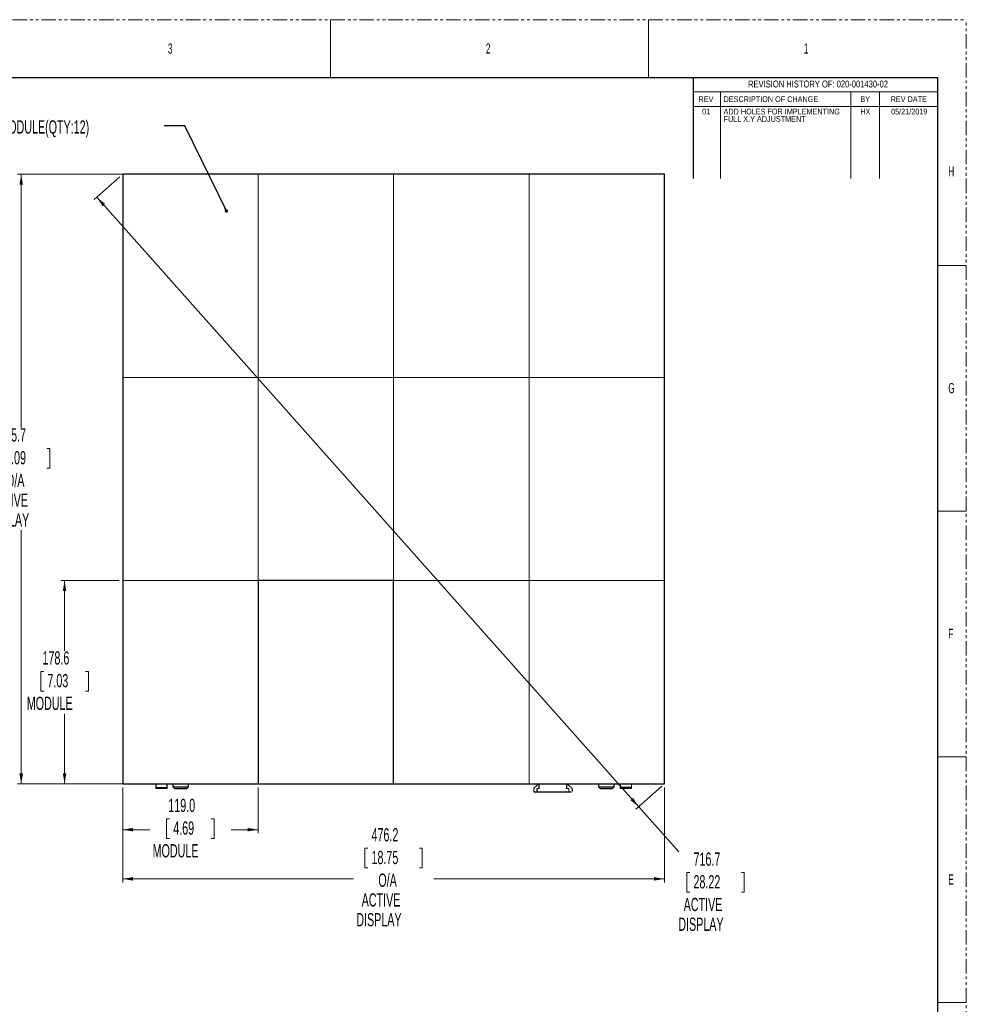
# Model space of a CAD drawing. Header units: millimetres. Extents: x 0 to 1118, y 0 to 864.
# Tile 76 of 76: x 702 to 1118, y 431 to 864. Entities that reach past the tile are written whole.
import ezdxf

# ---------------------------------------------------------------- set-up
doc = ezdxf.new("R2010")
doc.units = ezdxf.units.MM
doc.linetypes.add('PHANTOM', pattern=[12.7, 6.35, -1.27, 1.27, -1.27, 1.27, -1.27])
doc.styles.add('SLDTEXTSTYLE0', font='TXT', dxfattribs={"width": 0.605})
doc.styles.add('SLDTEXTSTYLE2', font='TXT', dxfattribs={"width": 0.6})
doc.styles.add('SLDTEXTSTYLE3', font='TXT', dxfattribs={"width": 0.75})
doc.dimstyles.new('SLDDIMSTYLE0', dxfattribs={"dimtxt": 0.18, "dimasz": 1.524, "dimexe": 0, "dimexo": 0.0625, "dimgap": 0, "dimtad": 0, "dimtih": 1, "dimtoh": 1, "dimdec": 0, "dimrnd": 1e-09, "dimzin": 0, "dimdsep": 46, "dimtxsty": 'Standard', "dimblk1": 'DOT', "dimblk2": 'DOT', "dimsah": 1, "dimcen": 0.09, "dimadec": 0, "dimazin": 0, "dimtfac": 1.524, "dimtdec": 0, "dimtofl": 0, "dimtmove": 0, "dimatfit": 3, "dimldrblk": 'DOT', "dimfxl": 1, "dimfrac": 2, "dimtolj": 1, "dimtzin": 0, "dimarcsym": 0})
doc.dimstyles.new('SLDDIMSTYLE1', dxfattribs={"dimtxt": 5.650301, "dimasz": 4.572, "dimexe": 0, "dimexo": 0.0625, "dimgap": 1.412575, "dimtad": 0, "dimtih": 1, "dimtoh": 1, "dimdec": 1, "dimlfac": 2, "dimrnd": 1e-09, "dimzin": 12, "dimdsep": 46, "dimtxsty": 'SLDTEXTSTYLE0', "dimsah": 1, "dimcen": 0.09, "dimadec": 0, "dimazin": 3, "dimtfac": 1, "dimtdec": 1, "dimtofl": 0, "dimtmove": 0, "dimatfit": 3, "dimfxl": 1, "dimfrac": 2, "dimtolj": 1, "dimtzin": 12, "dimarcsym": 0})
doc.dimstyles.new('SLDDIMSTYLE5', dxfattribs={"dimtxt": 5.650301, "dimasz": 4.572, "dimexe": 0, "dimexo": 0.0625, "dimgap": 1.412575, "dimtad": 0, "dimtih": 1, "dimtoh": 1, "dimdec": 1, "dimlfac": 2, "dimrnd": 1e-09, "dimzin": 4, "dimdsep": 46, "dimtxsty": 'SLDTEXTSTYLE0', "dimsah": 1, "dimcen": 0.09, "dimadec": 0, "dimazin": 1, "dimtfac": 1, "dimtdec": 1, "dimtofl": 0, "dimtmove": 0, "dimatfit": 3, "dimfxl": 1, "dimfrac": 2, "dimtolj": 1, "dimtzin": 12, "dimarcsym": 0})

# ---------------------------------------------------------------- blocks, each defined once
blk = doc.blocks.new('SW_NOTE_12')
at = {"color": 0, "linetype": 'Continuous', "lineweight": 0, "char_height": 2.54, "attachment_point": 1, "style": 'SLDTEXTSTYLE3'}
for s, insert in [('ADD HOLES FOR IMPLEMENTING', (0, 3.27)), ('FULL X.Y ADJUSTMENT', (0, 0.03))]:
    blk.add_mtext(s, dxfattribs=dict(at, insert=insert))
blk = doc.blocks.new('_D_4')
at = {"color": 7, "linetype": 'Continuous', "lineweight": 0}
for p, q in [((745.28, 617.11), (719.75, 617.11)), ((721.35, 617.11), (721.35, 586.33)), ((712.18, 577.27), (710.89, 577.27)), ((710.89, 577.27), (710.89, 568.59)), ((730.51, 577.27), (731.8, 577.27)), ((731.8, 577.27), (731.8, 568.59)), ((710.89, 568.59), (712.18, 568.59)), ((731.8, 568.59), (730.51, 568.59)), ((721.35, 527.83), (721.35, 558.62)), ((745.28, 527.83), (719.75, 527.83))]:
    blk.add_line(p, q, dxfattribs=at)
for points in [[(721.35, 617.11), (720.58, 612.54), (722.11, 612.54)], [(721.35, 527.83), (722.11, 532.41), (720.58, 532.41)]]:
    blk.add_solid(points, dxfattribs=at)
at = {"color": 7, "linetype": 'Continuous', "lineweight": 0, "char_height": 5.821, "attachment_point": 1, "style": 'SLDTEXTSTYLE0'}
for s, insert in [('178.6', (711.65, 586.07)), ('7.03', (713.8, 576.1)), ('MODULE', (704.75, 566.13))]:
    blk.add_mtext(s, dxfattribs=dict(at, insert=insert))
blk = doc.blocks.new('_D_5')
at = {"color": 7, "linetype": 'Continuous', "lineweight": 0}
for p, q in [((804.8, 795.67), (700.7, 795.67)), ((702.3, 795.67), (702.3, 684.28)), ((690.98, 675.23), (689.68, 675.23)), ((689.68, 675.23), (689.68, 666.55)), ((713.61, 675.23), (714.91, 675.23)), ((714.91, 675.23), (714.91, 666.55)), ((689.68, 666.55), (690.98, 666.55)), ((714.91, 666.55), (713.61, 666.55)), ((702.3, 527.83), (702.3, 639.23)), ((804.8, 527.83), (700.7, 527.83))]:
    blk.add_line(p, q, dxfattribs=at)
for points in [[(702.3, 795.67), (701.53, 791.1), (703.06, 791.1)], [(702.3, 527.83), (703.06, 532.41), (701.53, 532.41)]]:
    blk.add_solid(points, dxfattribs=at)
at = {"color": 7, "linetype": 'Continuous', "lineweight": 0, "char_height": 5.821, "attachment_point": 1, "style": 'SLDTEXTSTYLE0'}
for s, insert in [('535.7', (692.6, 684.03)), ('21.09', (692.6, 674.05)), ('O/A', (695.61, 664.08)), ('ACTIVE', (688.28, 655.41)), ('DISPLAY', (685.91, 646.73))]:
    blk.add_mtext(s, dxfattribs=dict(at, insert=insert))
blk = doc.blocks.new('_D_6')
at = {"color": 7, "linetype": 'Continuous', "lineweight": 0}
for p, q in [((746.88, 526.23), (746.88, 506.1)), ((806.4, 526.23), (806.4, 506.1)), ((767.48, 512.49), (766.19, 512.49)), ((766.19, 512.49), (766.19, 503.82)), ((785.81, 512.49), (787.1, 512.49)), ((787.1, 512.49), (787.1, 503.82)), ((746.88, 507.7), (758.75, 507.7)), ((806.4, 507.7), (794.54, 507.7)), ((766.19, 503.82), (767.48, 503.82)), ((787.1, 503.82), (785.81, 503.82))]:
    blk.add_line(p, q, dxfattribs=at)
for points in [[(746.88, 507.7), (751.46, 506.94), (751.46, 508.46)], [(806.4, 507.7), (801.83, 508.46), (801.83, 506.94)]]:
    blk.add_solid(points, dxfattribs=at)
at = {"color": 7, "linetype": 'Continuous', "lineweight": 0, "char_height": 5.821, "attachment_point": 1, "style": 'SLDTEXTSTYLE0'}
for s, insert in [('119.0', (766.94, 521.29)), ('4.69', (769.1, 511.32)), ('MODULE', (760.04, 501.35))]:
    blk.add_mtext(s, dxfattribs=dict(at, insert=insert))
blk = doc.blocks.new('_D_7')
at = {"color": 7, "linetype": 'Continuous', "lineweight": 0}
for p, q in [((746.88, 526.23), (746.88, 484.48)), ((984.96, 526.23), (984.96, 484.48)), ((854.6, 499.56), (853.31, 499.56)), ((853.31, 499.56), (853.31, 490.88)), ((877.24, 499.56), (878.53, 499.56)), ((878.53, 499.56), (878.53, 490.88)), ((853.31, 490.88), (854.6, 490.88)), ((878.53, 490.88), (877.24, 490.88)), ((746.88, 486.08), (848.25, 486.08)), ((984.96, 486.08), (883.6, 486.08))]:
    blk.add_line(p, q, dxfattribs=at)
for points in [[(746.88, 486.08), (751.46, 485.32), (751.46, 486.85)], [(984.96, 486.08), (980.39, 486.85), (980.39, 485.32)]]:
    blk.add_solid(points, dxfattribs=at)
at = {"color": 7, "linetype": 'Continuous', "lineweight": 0, "char_height": 5.821, "attachment_point": 1, "style": 'SLDTEXTSTYLE0'}
for s, insert in [('476.2', (856.22, 508.36)), ('18.75', (856.22, 498.38)), ('O/A', (859.24, 488.41)), ('ACTIVE', (851.91, 479.74)), ('DISPLAY', (849.54, 471.06))]:
    blk.add_mtext(s, dxfattribs=dict(at, insert=insert))
blk = doc.blocks.new('_D_8')
at = {"color": 7, "linetype": 'Continuous', "lineweight": 0}
for p, q in [((745.69, 794.61), (734.35, 784.53)), ((735.55, 785.6), (973.63, 517.76)), ((983.77, 526.77), (972.43, 516.69)), ((973.63, 517.76), (991.26, 497.92)), ((996.11, 488.87), (994.81, 488.87)), ((994.81, 488.87), (994.81, 480.19)), ((1018.74, 488.87), (1020.04, 488.87)), ((1020.04, 488.87), (1020.04, 480.19)), ((994.81, 480.19), (996.11, 480.19)), ((1020.04, 480.19), (1018.74, 480.19))]:
    blk.add_line(p, q, dxfattribs=at)
for points in [[(735.55, 785.6), (738.01, 781.67), (739.15, 782.69)], [(973.63, 517.76), (971.16, 521.68), (970.02, 520.67)]]:
    blk.add_solid(points, dxfattribs=at)
at = {"color": 7, "linetype": 'Continuous', "lineweight": 0, "char_height": 5.821, "attachment_point": 1, "style": 'SLDTEXTSTYLE0'}
for s, insert in [('716.7', (997.72, 497.67)), ('28.22', (997.72, 487.7)), ('ACTIVE', (993.41, 477.73)), ('DISPLAY', (991.04, 469.05))]:
    blk.add_mtext(s, dxfattribs=dict(at, insert=insert))
blk = doc.blocks.new('_DOT')
at = {"color": 0, "linetype": 'ByBlock', "lineweight": -2}
blk.add_line((-0.5, 0), (-1, 0), dxfattribs=at)
at = {"color": 0, "linetype": 'ByBlock', "const_width": 0.5}
blk.add_lwpolyline([(-0.25, 0, 1), (0.25, 0, 1)], format="xyb", close=True, dxfattribs=at)

msp = doc.modelspace()

# ---------------------------------------------------------------- linework, layer by layer
at = {"color": 7, "linetype": 'PHANTOM', "lineweight": 0}
for p in [(0, 863.6), (1117.6, 0)]:
    msp.add_line(p, (1117.6, 863.6), dxfattribs=at)
at = {"color": 7, "linetype": 'Continuous', "lineweight": 0}
for p, q in [((838.2, 863.6), (838.2, 838.2)), ((977.9, 863.6), (977.9, 838.2)), ((1104.9, 838.2), (997.58, 838.2)), ((1104.9, 838.2), (1104.9, 793.75)), ((997.58, 831.85), (997.58, 793.75)), ((1104.9, 831.85), (997.58, 831.85)), ((1009.65, 831.85), (1009.65, 793.75)), ((1066.8, 831.85), (1066.8, 793.75)), ((1079.5, 831.85), (1079.5, 793.75)), ((1104.9, 825.5), (997.58, 825.5)), ((1104.9, 755.65), (1117.6, 755.65)), ((1104.9, 647.7), (1117.6, 647.7)), ((1104.9, 539.75), (1117.6, 539.75)), ((1104.9, 431.8), (1117.6, 431.8))]:
    msp.add_line(p, q, dxfattribs=at)
at = {"color": 7, "linetype": 'Continuous', "lineweight": 30}
for p, q in [((12.7, 838.2), (1104.9, 838.2)), ((997.58, 838.2), (997.58, 793.75)), ((1104.9, 838.2), (1104.9, 25.4)), ((746.883, 795.675), (746.883, 706.395)), ((806.403, 795.675), (746.883, 795.675)), ((865.923, 795.675), (806.403, 795.675)), ((925.443, 795.675), (865.923, 795.675)), ((984.963, 795.675), (925.443, 795.675)), ((984.963, 706.395), (984.963, 795.675)), ((984.965, 747.505), (984.963, 747.505)), ((984.963, 744.005), (984.965, 744.005)), ((746.883, 706.395), (746.883, 617.115)), ((984.963, 617.115), (984.963, 706.395)), ((746.883, 617.115), (746.883, 527.835)), ((865.923, 617.115), (806.403, 617.115)), ((806.403, 617.115), (806.403, 527.835)), ((865.923, 527.835), (865.923, 617.115)), ((984.963, 527.835), (984.963, 617.115)), ((984.965, 579.505), (984.963, 579.505)), ((984.963, 576.005), (984.965, 576.005)), ((746.883, 527.835), (806.403, 527.835)), ((761.423, 527.835), (761.423, 526.168)), ((766.423, 526.168), (766.423, 527.835)), ((768.973, 527.835), (768.973, 526.585)), ((775.873, 526.585), (775.873, 527.835)), ((806.403, 527.835), (865.923, 527.835)), ((865.923, 527.835), (925.443, 527.835)), ((925.443, 527.835), (984.963, 527.835)), ((929.948, 525.785), (929.948, 527.835)), ((941.898, 527.835), (941.898, 525.785)), ((955.973, 527.835), (955.973, 526.512)), ((962.873, 526.512), (962.873, 527.835)), ((965.423, 527.835), (965.423, 526.168)), ((761.423, 526.168), (761.423, 525.835)), ((766.423, 525.835), (761.423, 525.835)), ((766.423, 525.835), (766.423, 526.168)), ((768.973, 526.585), (769.723, 525.835)), ((768.973, 526.585), (775.873, 526.585)), ((769.723, 525.835), (775.123, 525.835)), ((775.123, 525.835), (775.873, 526.585)), ((928.948, 524.185), (927.998, 524.185)), ((928.948, 524.185), (928.948, 525.785)), ((942.898, 524.185), (928.948, 524.185)), ((943.848, 524.185), (942.898, 524.185)), ((944.348, 525.701), (944.348, 524.685)), ((955.973, 526.512), (956.723, 525.762)), ((955.973, 526.512), (962.873, 526.512)), ((956.723, 525.762), (962.123, 525.762)), ((962.123, 525.762), (962.873, 526.512)), ((970.423, 526.168), (965.423, 526.168)), ((965.423, 526.168), (965.423, 525.835)), ((970.423, 525.835), (965.423, 525.835)), ((970.423, 525.835), (970.423, 526.168))]:
    msp.add_line(p, q, dxfattribs=at)
at = {"color": 144, "linetype": 'Continuous', "lineweight": 0}
for p, q in [((806.403, 795.675), (806.403, 706.395)), ((865.923, 795.675), (865.923, 706.395)), ((925.443, 795.675), (925.443, 706.395)), ((746.883, 706.395), (806.403, 706.395)), ((806.403, 706.395), (865.923, 706.395)), ((806.403, 706.395), (806.403, 617.115)), ((865.923, 706.395), (925.443, 706.395)), ((865.923, 706.395), (865.923, 617.115)), ((925.443, 706.395), (984.963, 706.395)), ((925.443, 706.395), (925.443, 617.115)), ((746.883, 617.115), (806.403, 617.115)), ((806.403, 617.115), (865.923, 617.115)), ((806.403, 527.835), (806.403, 617.115)), ((865.923, 617.115), (925.443, 617.115)), ((865.923, 617.115), (865.923, 527.835)), ((925.443, 617.115), (984.963, 617.115)), ((925.443, 617.115), (925.443, 527.835)), ((927.677, 526.084), (929.762, 527.835)), ((942.084, 527.835), (944.169, 526.084)), ((970.423, 526.168), (970.423, 527.835)), ((766.423, 526.168), (761.423, 526.168)), ((927.498, 524.685), (927.498, 525.701)), ((928.948, 525.785), (929.948, 525.785)), ((941.898, 525.785), (942.898, 525.785)), ((942.898, 525.785), (942.898, 524.185))]:
    msp.add_line(p, q, dxfattribs=at)
at = {"color": 7, "linetype": 'Continuous', "lineweight": 30}
for centre, start, end in [((927.998, 525.701), 130, 180), ((927.998, 524.685), 180, 270)]:
    msp.add_arc(centre, 0.5, start, end, dxfattribs=at)
at = {"color": 144, "linetype": 'Continuous', "lineweight": 0}
for centre, start, end in [((943.848, 524.685), 270, 0), ((943.848, 525.701), 0, 50)]:
    msp.add_arc(centre, 0.5, start, end, dxfattribs=at)

# ---------------------------------------------------------------- block references
at = {"color": 7, "linetype": 'Continuous', "lineweight": 0}
msp.add_blockref('SW_NOTE_12', (1010.928, 821.225), dxfattribs=at)

# ---------------------------------------------------------------- texts
for s, insert, char_height, attachment_point, style in [('3', (766.794, 853.173), 4.445, 1, 'SLDTEXTSTYLE2'), ('2', (906.494, 853.173), 4.445, 1, 'SLDTEXTSTYLE2'), ('1', (1046.194, 853.173), 4.445, 1, 'SLDTEXTSTYLE2'), ('REVISION HISTORY OF: 020-001430-02', (1052.436, 836.863), 3.048, 2, 'SLDTEXTSTYLE3'), ('REV', (1003.206, 829.937), 2.54, 2, 'SLDTEXTSTYLE3'), ('DESCRIPTION OF CHANGE', (1010.928, 829.937), 2.54, 1, 'SLDTEXTSTYLE3'), ('BY', (1073.173, 829.945), 2.54, 2, 'SLDTEXTSTYLE3'), ('REV DATE', (1092.32, 829.954), 2.54, 2, 'SLDTEXTSTYLE3'), ('01', (1003.291, 824.499), 2.54, 2, 'SLDTEXTSTYLE3'), ('HX', (1073.222, 824.499), 2.54, 2, 'SLDTEXTSTYLE3'), ('05/21/2019', (1092.517, 824.499), 2.54, 2, 'SLDTEXTSTYLE3'), ('LED MODULE(QTY:12)', (682.188, 819.373), 5.82083, 1, 'SLDTEXTSTYLE0'), ('H', (1109.694, 799.198), 4.445, 1, 'SLDTEXTSTYLE2'), ('G', (1109.694, 703.948), 4.445, 1, 'SLDTEXTSTYLE2'), ('F', (1109.694, 595.998), 4.445, 1, 'SLDTEXTSTYLE2'), ('E', (1109.694, 488.048), 4.445, 1, 'SLDTEXTSTYLE2')]:
    msp.add_mtext(s, dxfattribs=dict(at, insert=insert, char_height=char_height, attachment_point=attachment_point, style=style))

# ---------------------------------------------------------------- dimensions: what is measured, and where the dimension line sits
for base, p1, p2, angle, text, picture, middle in [((702.296, 527.835), (806.403, 795.675), (806.403, 527.835), 90, '<>\\PO/A\\PACTIVE\\PDISPLAY', '_D_5', (702.296, 661.755)), ((973.626, 517.757), (746.883, 795.675), (984.963, 527.835), 311.63354, '<>\\PACTIVE\\PDISPLAY', '_D_8', (1007.424, 479.735)), ((721.346, 527.835), (746.883, 617.115), (746.883, 527.835), 90, '<>\\PMODULE', '_D_4', (721.346, 572.475))]:
    dim = msp.add_linear_dim(base=base, p1=p1, p2=p2, angle=angle, text=text, dimstyle='SLDDIMSTYLE1', dxfattribs=at)
    dim.commit()
    dim.dimension.update_dxf_attribs({"geometry": picture, "text_midpoint": middle, "dimtype": 160})
for base, p1, p2, text, dimstyle, picture, middle in [((746.883, 507.698), (806.403, 527.835), (746.883, 527.835), '<>\\PMODULE', 'SLDDIMSTYLE5', '_D_6', (776.643, 507.698)), ((984.963, 486.085), (746.883, 527.835), (984.963, 527.835), '<>\\PO/A\\PACTIVE\\PDISPLAY', 'SLDDIMSTYLE1', '_D_7', (865.923, 486.085))]:
    dim = msp.add_linear_dim(base=base, p1=p1, p2=p2, text=text, dimstyle=dimstyle, dxfattribs=at)
    dim.commit()
    dim.dimension.update_dxf_attribs({"geometry": picture, "text_midpoint": middle, "dimtype": 160})

# ---------------------------------------------------------------- leaders
msp.add_leader([(792.461, 779.581), (774.188, 816.977), (765.04, 816.977)], dimstyle='SLDDIMSTYLE0', dxfattribs=at)

doc.saveas('drawing.dxf')
